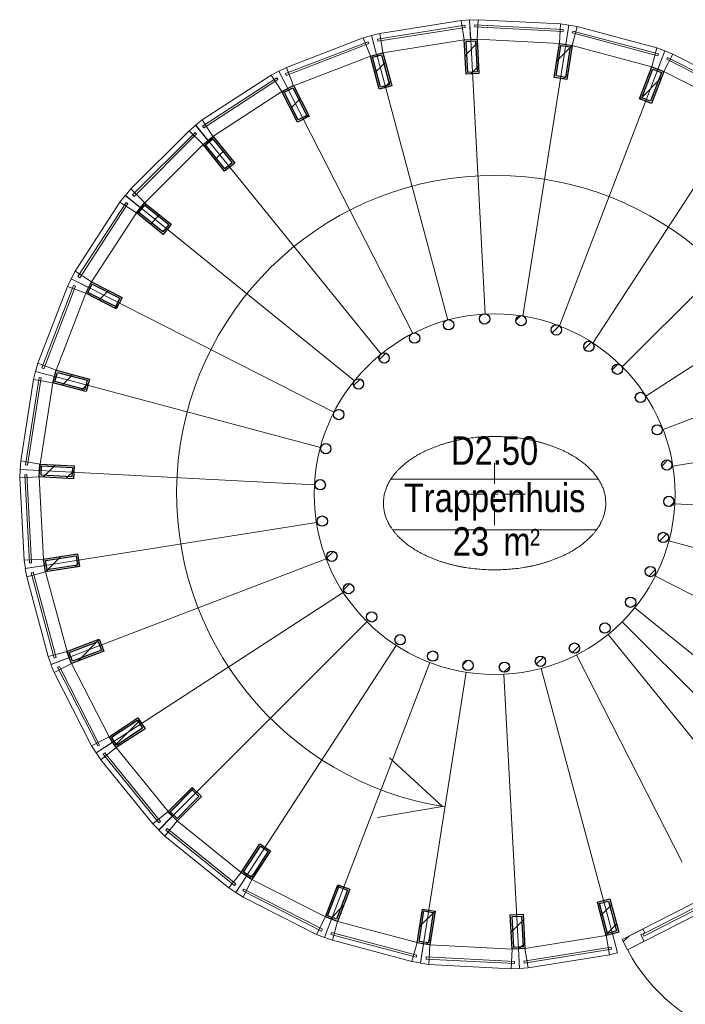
# Model space of a CAD drawing. Header units: millimetres. Extents: x 45699 to 251499, y 244 to 86446.
# Tile 115 of 240: x 179731 to 183605, y 38960 to 44693. Entities that reach past the tile are written whole.
import ezdxf
from ezdxf.enums import TextEntityAlignment as Align

# ---------------------------------------------------------------- set-up
doc = ezdxf.new("R2010")
doc.units = ezdxf.units.MM
doc.header["$LTSCALE"] = 400
for name, color, linetype, lineweight in [('Binnenkozijnen', 140, 'Continuous', 15), ('Dimension', 7, 'Continuous', 9), ('mat-baksteen', 5, 'Continuous', 25), ('mat-glas-hor', 140, 'Continuous', 15), ('mat-naaldhout', 140, 'Continuous', 15), ('mat-staal', 5, 'Continuous', 25), ('None', 7, 'Continuous', 9), ('Ruimtenummers', 5, 'Continuous', 25)]:
    doc.layers.add(name, color=color, linetype=linetype, lineweight=lineweight)
doc.layers.get('Dimension').off()
doc.styles.add('Arial Narrow', font='ARIALN.TTF', dxfattribs={"height": 222.25})

# ---------------------------------------------------------------- blocks, each defined once
blk = doc.blocks.new('*U698')
at = {"layer": 'mat-baksteen', "color": 43, "lineweight": 9}
for p, q in [((-6388.5, -1440), (-6388.5, -1560)), ((-6388.5, -1640), (-6388.5, -1600)), ((-6568.5, -1620), (-6448.5, -1620)), ((-6408.5, -1620), (-6368.5, -1620)), ((-6328.5, -1620), (-6208.5, -1620)), ((-6388.5, -1680), (-6388.5, -1800))]:
    blk.add_line(p, q, dxfattribs=at)
blk = doc.blocks.new('*X699')
at = {"layer": 'None', "lineweight": 9}
blk.add_line((-7209.5, -987), (-7171.7, -949.2), dxfattribs=at)
blk = doc.blocks.new('*X700')
at = {"layer": 'None', "lineweight": 25}
blk.add_line((-7389.7, -1591.4), (-7376.4, -1578.2), dxfattribs=at)
blk = doc.blocks.new('*X701')
at = {"layer": 'None', "lineweight": 9}
blk.add_line((-7414.1, -1757.2), (-7410.5, -1753.7), dxfattribs=at)
blk = doc.blocks.new('*X702')
at = {"layer": 'None', "lineweight": 9}
blk.add_line((-7364, -1990), (-7326.7, -1952.7), dxfattribs=at)
blk = doc.blocks.new('*X703')
at = {"layer": 'None', "lineweight": 9}
blk.add_line((-7267.4, -2176.3), (-7231.9, -2140.8), dxfattribs=at)
blk = doc.blocks.new('*X704')
at = {"layer": 'None', "lineweight": 9}
blk.add_line((-7131.6, -2323.2), (-7115, -2306.7), dxfattribs=at)
blk = doc.blocks.new('*X705')
at = {"layer": 'None', "lineweight": 9}
blk.add_line((-6573.1, -2613.3), (-6546.9, -2587.1), dxfattribs=at)
blk = doc.blocks.new('*X706')
at = {"layer": 'None', "lineweight": 9}
blk.add_line((-6333.9, -2657), (-6301.4, -2624.4), dxfattribs=at)
blk = doc.blocks.new('*X707')
at = {"layer": 'None', "lineweight": 25}
blk.add_line((-6146, -2610.5), (-6104.2, -2568.6), dxfattribs=at)
blk = doc.blocks.new('*X708')
at = {"layer": 'None', "lineweight": 9}
blk.add_line((-5937, -2542.9), (-5896.9, -2502.8), dxfattribs=at)
blk = doc.blocks.new('*X709')
at = {"layer": 'None', "lineweight": 9}
blk.add_line((-5492.5, -2098.4), (-5454, -2059.8), dxfattribs=at)
blk = doc.blocks.new('*X710')
at = {"layer": 'None', "lineweight": 25}
blk.add_line((-5428.3, -1892.7), (-5385.9, -1850.3), dxfattribs=at)
blk = doc.blocks.new('*X711')
at = {"layer": 'None', "lineweight": 9}
blk.add_line((-5368.1, -1691.1), (-5345.4, -1668.4), dxfattribs=at)
blk = doc.blocks.new('*X712')
at = {"layer": 'None', "lineweight": 9}
blk.add_line((-5416, -1456.2), (-5380.4, -1420.6), dxfattribs=at)
blk = doc.blocks.new('*X713')
at = {"layer": 'None', "lineweight": 9}
blk.add_line((-5563.5, -1038), (-5558.2, -1032.7), dxfattribs=at)
blk = doc.blocks.new('*X714')
at = {"layer": 'None', "lineweight": 9}
blk.add_line((-5703.9, -895.6), (-5670.6, -862.2), dxfattribs=at)
blk = doc.blocks.new('*X715')
at = {"layer": 'None', "lineweight": 9}
blk.add_line((-5865.6, -774.4), (-5824.5, -733.3), dxfattribs=at)
blk = doc.blocks.new('*X716')
at = {"layer": 'None', "lineweight": 9}
blk.add_line((-6054.3, -680.2), (-6012.7, -638.7), dxfattribs=at)
blk = doc.blocks.new('*X717')
at = {"layer": 'None', "lineweight": 9}
blk.add_line((-6264.5, -607.7), (-6236.5, -579.7), dxfattribs=at)
blk = doc.blocks.new('*X718')
at = {"layer": 'None', "lineweight": 9}
blk.add_line((-7059.7, -837.2), (-7021.3, -798.8), dxfattribs=at)
blk = doc.blocks.new('*U719')
at = {"layer": 'mat-staal', "lineweight": 25}
for centre in [(-6446.6, -599.4), (-6656.1, -633.6), (-6234.6, -609.6), (-6854, -710.6), (-6029.3, -663.6), (-5839.7, -759.2), (-7031.5, -827), (-5674.1, -892), (-7180.9, -977.8), (-5539.8, -1056.4), (-7295.8, -1156.3), (-5442.6, -1245.1), (-7371, -1354.8), (-5386.7, -1449.9), (-7403.2, -1564.7), (-5374.7, -1661.9), (-7391.2, -1776.6), (-5406.9, -1871.7), (-7335.3, -1981.4), (-5482.1, -2070.2), (-7238.1, -2170.1), (-5596.9, -2248.8), (-7103.8, -2334.5), (-5746.4, -2399.5), (-6938.2, -2467.4), (-5923.9, -2516), (-6748.6, -2562.9), (-6121.7, -2592.9), (-6543.3, -2616.9), (-6331.3, -2627.1)]:
    blk.add_circle(centre, 30, dxfattribs=at)
at = {"layer": 'None', "color": 43, "linetype": 'Continuous', "lineweight": 9}
for p, q in [((-6527.2, 1026.4), (-6443, -571.4)), ((-5974, 997.4), (-6223.8, -583)), ((-7074.4, 939.7), (-6659.9, -605.6)), ((-5438.8, 854), (-6011.8, -639.9)), ((-7591.6, 741.2), (-6864.8, -684.2)), ((-4945.2, 602.5), (-5816.3, -739.6)), ((-8056.2, 439.5), (-7049, -803.7)), ((-4514.7, 253.9), (-5645.7, -877.8)), ((-8448, 47.7), (-7204.3, -958.9)), ((-4166, -176.7), (-5507.7, -1048.5)), ((-8749.7, -416.9), (-7323.9, -1142.9)), ((-3914.5, -670.3), (-5408.1, -1244.1)), ((-8948.2, -934.1), (-7402.6, -1347.8)), ((-3771.1, -1205.4), (-5351.3, -1456.1)), ((-9034.9, -1481.3), (-7437.1, -1564.6)), ((-3742.1, -1758.7), (-5339.9, -1675.4)), ((-9005.9, -2034.6), (-7425.7, -1783.8)), ((-3828.8, -2305.8), (-5374.4, -1892.2)), ((-8862.5, -2569.7), (-7368.9, -1995.9)), ((-4027.3, -2823.1), (-5453.1, -2097.1)), ((-8611, -3063.3), (-7269.3, -2191.5)), ((-4329, -3287.7), (-5572.7, -2281.1)), ((-8262.3, -3493.8), (-7131.3, -2362.2)), ((-4514.6, -3493.8), (-5646.3, -2362.8)), ((-4720.8, -3679.4), (-5728, -2436.3)), ((-7831.8, -3842.5), (-6960.7, -2500.4)), ((-5297, -3762.2), (-5912.2, -2555.7)), ((-7338.2, -4094), (-6765.2, -2600.1)), ((-5702.6, -4179.7), (-6117.1, -2634.3)), ((-6803, -4237.4), (-6553.2, -2657)), ((-6249.8, -4266.4), (-6334, -2668.6))]:
    blk.add_line(p, q, dxfattribs=at)
at = {"layer": 'mat-staal'}
for name in ['*X717', '*X716', '*X715', '*X718', '*X714', '*X699', '*X713', '*X712', '*X700', '*X711', '*X701', '*X710', '*X702', '*X709', '*X703', '*X704', '*X708', '*X707', '*X705', '*X706']:
    blk.add_blockref(name, (0, 0), dxfattribs=at)
blk = doc.blocks.new('*U723')
at = {"layer": 'Binnenkozijnen', "color": 43, "lineweight": 9}
for p, q in [((-8679.1, -3166.5), (-8590.5, -3094.7)), ((-8590.5, -3094.7), (-8288.6, -3467.1)), ((-8679.1, -3166.5), (-8377.2, -3538.9)), ((-8377.2, -3538.9), (-8288.6, -3467.1))]:
    blk.add_line(p, q, dxfattribs=at)
at = {"layer": 'Binnenkozijnen', "lineweight": 15}
for p, q in [((-8666, -3133.4), (-8656.7, -3125.9)), ((-8666, -3133.4), (-8342.1, -3533)), ((-8656.7, -3125.9), (-8332.8, -3525.4)), ((-8342.1, -3533), (-8332.8, -3525.4))]:
    blk.add_line(p, q, dxfattribs=at)
at = {"layer": 'Binnenkozijnen', "color": 140, "lineweight": 15}
for points in [[(-8611, -3063.3), (-8590.5, -3094.7), (-8679.1, -3166.5), (-8706.6, -3125.4)], [(-8262.1, -3493.6), (-8288.6, -3467.1), (-8377.2, -3538.9), (-8342.7, -3574.3)]]:
    blk.add_lwpolyline(points, close=True, dxfattribs=at)
blk = doc.blocks.new('*X724')
at = {"layer": 'None', "lineweight": 25}
blk.add_line((-8598.3, -3082.8), (-8453.7, -2938.3), dxfattribs=at)
blk = doc.blocks.new('*U725')
at = {"layer": 'mat-staal', "lineweight": 25}
for points in [[(-8590.5, -3094.7), (-8631.4, -3031.9), (-8463.7, -2922.9), (-8422.8, -2985.8)], [(-8587.6, -3080.9), (-8617.6, -3034.8), (-8466.6, -2936.7), (-8436.7, -2982.8)]]:
    blk.add_lwpolyline(points, close=True, dxfattribs=at)
at = {"layer": 'mat-staal'}
blk.add_blockref('*X724', (0, 0), dxfattribs=at)
blk = doc.blocks.new('*U726')
at = {"layer": 'Binnenkozijnen', "color": 43, "lineweight": 9}
for p, q in [((-8951.5, -2657.6), (-8850, -2605.7)), ((-8850, -2605.7), (-8631.9, -3032.6)), ((-8951.5, -2657.6), (-8733.5, -3084.5)), ((-8733.5, -3084.5), (-8631.9, -3032.6))]:
    blk.add_line(p, q, dxfattribs=at)
at = {"layer": 'Binnenkozijnen', "lineweight": 15}
for p, q in [((-8931.9, -2627.9), (-8921.2, -2622.4)), ((-8931.9, -2627.9), (-8697.9, -3086)), ((-8921.2, -2622.4), (-8687.2, -3080.5)), ((-8697.9, -3086), (-8687.2, -3080.5))]:
    blk.add_line(p, q, dxfattribs=at)
at = {"layer": 'Binnenkozijnen', "color": 140, "lineweight": 15}
for points in [[(-8863.5, -2570.7), (-8850, -2605.7), (-8951.5, -2657.6), (-8969.9, -2611.7)], [(-8611.5, -3064.1), (-8631.9, -3032.6), (-8733.5, -3084.5), (-8707, -3126.3)]]:
    blk.add_lwpolyline(points, close=True, dxfattribs=at)
blk = doc.blocks.new('*X727')
at = {"layer": 'None', "lineweight": 9}
blk.add_line((-8814.7, -2592.1), (-8689.2, -2466.7), dxfattribs=at)
blk = doc.blocks.new('*U728')
at = {"layer": 'mat-staal', "lineweight": 25}
for points in [[(-8850, -2605.7), (-8876.9, -2535.7), (-8690.3, -2463.9), (-8663.4, -2533.9)], [(-8844.3, -2592.8), (-8864, -2541.5), (-8696, -2476.8), (-8676.3, -2528.2)]]:
    blk.add_lwpolyline(points, close=True, dxfattribs=at)
at = {"layer": 'mat-staal'}
blk.add_blockref('*X727', (0, 0), dxfattribs=at)
blk = doc.blocks.new('*U729')
at = {"layer": 'Binnenkozijnen', "color": 43, "lineweight": 9}
for p, q in [((-9111.3, -2102), (-9001.2, -2072.4)), ((-9111.3, -2102), (-8986.7, -2565)), ((-9001.2, -2072.4), (-8876.6, -2535.3)), ((-8986.7, -2565), (-8876.6, -2535.3))]:
    blk.add_line(p, q, dxfattribs=at)
at = {"layer": 'Binnenkozijnen', "lineweight": 15}
for p, q in [((-9085.9, -2077.1), (-9074.3, -2074)), ((-9085.9, -2077.1), (-8952.2, -2573.8)), ((-9074.3, -2074), (-8940.6, -2570.7)), ((-8952.2, -2573.8), (-8940.6, -2570.7))]:
    blk.add_line(p, q, dxfattribs=at)
at = {"layer": 'Binnenkozijnen', "color": 140, "lineweight": 15}
for points in [[(-9007.1, -2035.4), (-9001.2, -2072.4), (-9111.3, -2102), (-9119.6, -2053.3)], [(-8863.1, -2570.3), (-8876.6, -2535.3), (-8986.7, -2565), (-8969.5, -2611.3)]]:
    blk.add_lwpolyline(points, close=True, dxfattribs=at)
blk = doc.blocks.new('*X730')
at = {"layer": 'None', "lineweight": 25}
blk.add_line((-9001.3, -2071.6), (-8911.9, -1982.3), dxfattribs=at)
at = {"layer": 'None', "lineweight": 9}
blk.add_line((-8834, -2045.8), (-8807.2, -2018.9), dxfattribs=at)
blk = doc.blocks.new('*U731')
at = {"layer": 'mat-staal', "lineweight": 25}
for points in [[(-9001.2, -2072.4), (-9013, -1998.3), (-8815.4, -1966.9), (-8803.7, -2041)], [(-8992.9, -2061), (-9001.5, -2006.7), (-8823.7, -1978.4), (-8815.1, -2032.7)]]:
    blk.add_lwpolyline(points, close=True, dxfattribs=at)
at = {"layer": 'mat-staal'}
blk.add_blockref('*X730', (0, 0), dxfattribs=at)
blk = doc.blocks.new('*U732')
at = {"layer": 'Binnenkozijnen', "color": 43, "lineweight": 9}
for p, q in [((-9152, -1525.4), (-9038.1, -1519.3)), ((-9152, -1525.4), (-9126.4, -2004.1)), ((-9038.1, -1519.3), (-9012.6, -1998)), ((-9126.4, -2004.1), (-9012.6, -1998))]:
    blk.add_line(p, q, dxfattribs=at)
at = {"layer": 'Binnenkozijnen', "lineweight": 15}
for p, q in [((-9122, -1506.3), (-9110, -1505.6)), ((-9122, -1506.3), (-9094.5, -2019.9)), ((-9110, -1505.6), (-9082.5, -2019.3)), ((-9094.5, -2019.9), (-9082.5, -2019.3))]:
    blk.add_line(p, q, dxfattribs=at)
at = {"layer": 'Binnenkozijnen', "color": 140, "lineweight": 15}
for points in [[(-9036.2, -1481.9), (-9038.1, -1519.3), (-9152, -1525.4), (-9150.1, -1476)], [(-9006.6, -2035.1), (-9012.6, -1998), (-9126.4, -2004.1), (-9119.2, -2053)]]:
    blk.add_lwpolyline(points, close=True, dxfattribs=at)
blk = doc.blocks.new('*X733')
at = {"layer": 'None', "lineweight": 25}
blk.add_line((-9015.8, -1520.5), (-8944.4, -1449.1), dxfattribs=at)
at = {"layer": 'None', "lineweight": 9}
blk.add_line((-8881.3, -1527.4), (-8836, -1482), dxfattribs=at)
blk = doc.blocks.new('*U734')
at = {"layer": 'mat-staal', "lineweight": 25}
for points in [[(-9038.1, -1519.3), (-9034.3, -1444.4), (-8834.5, -1454.8), (-8838.4, -1529.7)], [(-9027.6, -1509.9), (-9024.8, -1454.9), (-8845, -1464.2), (-8847.9, -1519.2)]]:
    blk.add_lwpolyline(points, close=True, dxfattribs=at)
at = {"layer": 'mat-staal'}
blk.add_blockref('*X733', (0, 0), dxfattribs=at)
blk = doc.blocks.new('*U735')
at = {"layer": 'Binnenkozijnen', "color": 43, "lineweight": 9}
for p, q in [((-9071.9, -952.9), (-9146.4, -1426.5)), ((-9071.9, -952.9), (-8959.3, -970.6)), ((-8959.3, -970.6), (-9033.8, -1444.2)), ((-9146.4, -1426.5), (-9033.8, -1444.2))]:
    blk.add_line(p, q, dxfattribs=at)
at = {"layer": 'Binnenkozijnen', "lineweight": 15}
for p, q in [((-9038.6, -940.4), (-9118.5, -1448.6)), ((-9026.7, -942.3), (-9106.7, -1450.4)), ((-9038.6, -940.4), (-9026.7, -942.3)), ((-9118.5, -1448.6), (-9106.7, -1450.4))]:
    blk.add_line(p, q, dxfattribs=at)
at = {"layer": 'Binnenkozijnen', "color": 140, "lineweight": 15}
for points in [[(-8949.6, -934.4), (-8959.3, -970.6), (-9071.9, -952.9), (-9059.8, -905)], [(-9035.7, -1481.6), (-9033.8, -1444.2), (-9146.4, -1426.5), (-9149.6, -1475.8)]]:
    blk.add_lwpolyline(points, close=True, dxfattribs=at)
blk = doc.blocks.new('*X736')
at = {"layer": 'None', "lineweight": 9}
blk.add_line((-8904.8, -985.2), (-8843.5, -923.9), dxfattribs=at)
at = {"layer": 'None', "lineweight": 25}
blk.add_line((-8793.2, -1015), (-8753.6, -975.4), dxfattribs=at)
blk = doc.blocks.new('*U737')
at = {"layer": 'mat-staal', "lineweight": 25}
for points in [[(-8959.3, -970.6), (-8940, -898.2), (-8746.7, -949.8), (-8766.1, -1022.3)], [(-8947.1, -963.6), (-8932.9, -910.4), (-8759, -956.9), (-8773.2, -1010)]]:
    blk.add_lwpolyline(points, close=True, dxfattribs=at)
at = {"layer": 'mat-staal'}
blk.add_blockref('*X736', (0, 0), dxfattribs=at)
blk = doc.blocks.new('*U738')
at = {"layer": 'Binnenkozijnen', "color": 43, "lineweight": 9}
for p, q in [((-8874.6, -409.6), (-9045.9, -857.3)), ((-8768.1, -450.3), (-8939.5, -898)), ((-8874.6, -409.6), (-8768.1, -450.3)), ((-9045.9, -857.3), (-8939.5, -898))]:
    blk.add_line(p, q, dxfattribs=at)
at = {"layer": 'Binnenkozijnen', "lineweight": 15}
for p, q in [((-8839.4, -404.3), (-9023.2, -884.7)), ((-8828.2, -408.6), (-9012, -889)), ((-8839.4, -404.3), (-8828.2, -408.6)), ((-9023.2, -884.7), (-9012, -889))]:
    blk.add_line(p, q, dxfattribs=at)
at = {"layer": 'Binnenkozijnen', "color": 140, "lineweight": 15}
for points in [[(-8751.1, -416.9), (-8768.1, -450.3), (-8874.6, -409.6), (-8852.7, -365.2)], [(-8949.1, -934.3), (-8939.5, -898), (-9045.9, -857.3), (-9059.3, -904.9)]]:
    blk.add_lwpolyline(points, close=True, dxfattribs=at)
blk = doc.blocks.new('*X739')
at = {"layer": 'None', "lineweight": 25}
for p, q in [((-8741.2, -397.3), (-8729.6, -385.8)), ((-8597.9, -536.9), (-8577.3, -516.3))]:
    blk.add_line(p, q, dxfattribs=at)
at = {"layer": 'None', "lineweight": 9}
blk.add_line((-8691.7, -489.2), (-8635.9, -433.4), dxfattribs=at)
blk = doc.blocks.new('*U740')
at = {"layer": 'mat-staal', "lineweight": 25}
for points in [[(-8768.1, -450.3), (-8734.1, -383.5), (-8555.9, -474.1), (-8589.9, -541)], [(-8754.7, -445.9), (-8729.7, -396.9), (-8569.3, -478.5), (-8594.2, -527.5)]]:
    blk.add_lwpolyline(points, close=True, dxfattribs=at)
at = {"layer": 'mat-staal'}
blk.add_blockref('*X739', (0, 0), dxfattribs=at)
blk = doc.blocks.new('*U741')
at = {"layer": 'Binnenkozijnen', "color": 43, "lineweight": 9}
for p, q in [((-8568.6, 80.9), (-8829.3, -321.4)), ((-8568.6, 80.9), (-8472.9, 18.9)), ((-8472.9, 18.9), (-8733.6, -383.4)), ((-8829.3, -321.4), (-8733.6, -383.4))]:
    blk.add_line(p, q, dxfattribs=at)
at = {"layer": 'Binnenkozijnen', "lineweight": 15}
for p, q in [((-8533, 78.7), (-8812.8, -352.9)), ((-8523, 72.2), (-8802.7, -359.5)), ((-8533, 78.7), (-8523, 72.2)), ((-8812.8, -352.9), (-8802.7, -359.5))]:
    blk.add_line(p, q, dxfattribs=at)
at = {"layer": 'Binnenkozijnen', "color": 140, "lineweight": 15}
for points in [[(-8449.3, 48.1), (-8472.9, 18.9), (-8568.6, 80.9), (-8538, 119.7)], [(-8750.6, -416.8), (-8733.6, -383.4), (-8829.3, -321.4), (-8852.2, -365.2)]]:
    blk.add_lwpolyline(points, close=True, dxfattribs=at)
blk = doc.blocks.new('*X742')
at = {"layer": 'None', "lineweight": 9}
blk.add_line((-8469.3, 16), (-8416, 69.3), dxfattribs=at)
at = {"layer": 'None', "lineweight": 25}
blk.add_line((-8391.1, -47.2), (-8337.8, 6.1), dxfattribs=at)
blk = doc.blocks.new('*U743')
at = {"layer": 'mat-staal', "lineweight": 25}
for points in [[(-8472.9, 18.9), (-8425.7, 77.2), (-8270.2, -48.5), (-8317.4, -106.8)], [(-8458.8, 20.4), (-8424.3, 63.2), (-8284.3, -50), (-8318.9, -92.8)]]:
    blk.add_lwpolyline(points, close=True, dxfattribs=at)
at = {"layer": 'mat-staal'}
blk.add_blockref('*X742', (0, 0), dxfattribs=at)
blk = doc.blocks.new('*U744')
at = {"layer": 'Binnenkozijnen', "color": 43, "lineweight": 9}
for p, q in [((-8166, 496.4), (-8504.8, 157.3)), ((-8166, 496.4), (-8085.3, 415.9)), ((-8085.3, 415.9), (-8424.1, 76.7)), ((-8504.8, 157.3), (-8424.1, 76.7))]:
    blk.add_line(p, q, dxfattribs=at)
at = {"layer": 'Binnenkozijnen', "lineweight": 15}
for p, q in [((-8131.7, 486.9), (-8495.2, 123)), ((-8123.2, 478.4), (-8486.7, 114.5)), ((-8131.7, 486.9), (-8123.2, 478.4)), ((-8495.2, 123), (-8486.7, 114.5))]:
    blk.add_line(p, q, dxfattribs=at)
at = {"layer": 'Binnenkozijnen', "color": 140, "lineweight": 15}
for points in [[(-8056.2, 439.5), (-8085.3, 415.9), (-8166, 496.4), (-8128, 528.1)], [(-8447.7, 47.6), (-8424.1, 76.7), (-8504.8, 157.3), (-8536.3, 119.2)]]:
    blk.add_lwpolyline(points, close=True, dxfattribs=at)
blk = doc.blocks.new('*X745')
at = {"layer": 'None', "lineweight": 9}
blk.add_line((-8078.2, 407.1), (-8024.9, 460.4), dxfattribs=at)
at = {"layer": 'None', "lineweight": 25}
blk.add_line((-8014.9, 329), (-7961.6, 382.3), dxfattribs=at)
blk = doc.blocks.new('*U746')
at = {"layer": 'mat-staal', "lineweight": 25}
for points in [[(-8085.3, 415.9), (-8027, 463.1), (-7901.1, 307.7), (-7959.4, 260.5)], [(-8071.3, 414.4), (-8028.5, 449), (-7915.2, 309.2), (-7957.9, 274.5)]]:
    blk.add_lwpolyline(points, close=True, dxfattribs=at)
at = {"layer": 'mat-staal'}
blk.add_blockref('*X745', (0, 0), dxfattribs=at)
blk = doc.blocks.new('*U747')
at = {"layer": 'Binnenkozijnen', "color": 43, "lineweight": 9}
for p, q in [((-7688.3, 820.6), (-8090.1, 559.1)), ((-7688.3, 820.6), (-7626.1, 725)), ((-7626.1, 725), (-8027.9, 463.5)), ((-8090.1, 559.1), (-8027.9, 463.5))]:
    blk.add_line(p, q, dxfattribs=at)
at = {"layer": 'Binnenkozijnen', "lineweight": 15}
for p, q in [((-7656.7, 804.1), (-8087.8, 523.6)), ((-7656.7, 804.1), (-7650.2, 794.1)), ((-7650.2, 794.1), (-8081.3, 513.5)), ((-8087.8, 523.6), (-8081.3, 513.5))]:
    blk.add_line(p, q, dxfattribs=at)
at = {"layer": 'Binnenkozijnen', "color": 140, "lineweight": 15}
for points in [[(-7592.7, 742.1), (-7626.1, 725), (-7688.3, 820.6), (-7644.5, 843.6)], [(-8057, 439.9), (-8027.9, 463.5), (-8090.1, 559.1), (-8128.8, 528.4)]]:
    blk.add_lwpolyline(points, close=True, dxfattribs=at)
blk = doc.blocks.new('*X748')
at = {"layer": 'None', "lineweight": 25}
for p, q in [((-7623.6, 720.2), (-7611.2, 732.6)), ((-7492.2, 568.8), (-7472.3, 588.7))]:
    blk.add_line(p, q, dxfattribs=at)
at = {"layer": 'None', "lineweight": 9}
blk.add_line((-7575.8, 626.6), (-7520.1, 682.3), dxfattribs=at)
blk = doc.blocks.new('*U749')
at = {"layer": 'mat-staal', "lineweight": 25}
for points in [[(-7626.1, 725), (-7559.3, 759.1), (-7468.4, 581), (-7535.2, 546.9)], [(-7612.6, 720.7), (-7563.6, 745.7), (-7481.8, 585.4), (-7530.8, 560.4)]]:
    blk.add_lwpolyline(points, close=True, dxfattribs=at)
at = {"layer": 'mat-staal'}
blk.add_blockref('*X748', (0, 0), dxfattribs=at)
blk = doc.blocks.new('*U750')
at = {"layer": 'Binnenkozijnen', "color": 43, "lineweight": 9}
for p, q in [((-7152.5, 1037.5), (-7599.8, 865.2)), ((-7152.5, 1037.5), (-7111.5, 931.1)), ((-7111.5, 931.1), (-7558.9, 758.9)), ((-7599.8, 865.2), (-7558.9, 758.9))]:
    blk.add_line(p, q, dxfattribs=at)
at = {"layer": 'Binnenkozijnen', "lineweight": 15}
for p, q in [((-7125, 1014.8), (-7605, 830)), ((-7120.7, 1003.6), (-7600.7, 818.8)), ((-7125, 1014.8), (-7120.7, 1003.6)), ((-7605, 830), (-7600.7, 818.8))]:
    blk.add_line(p, q, dxfattribs=at)
at = {"layer": 'Binnenkozijnen', "color": 140, "lineweight": 15}
for points in [[(-7075.3, 940.8), (-7111.5, 931.1), (-7152.5, 1037.5), (-7104.9, 1050.9)], [(-7592.3, 741.8), (-7558.9, 758.9), (-7599.8, 865.2), (-7644.1, 843.3)]]:
    blk.add_lwpolyline(points, close=True, dxfattribs=at)
blk = doc.blocks.new('*X751')
at = {"layer": 'None', "lineweight": 9}
blk.add_line((-7085.4, 834.2), (-7024.2, 895.4), dxfattribs=at)
at = {"layer": 'None', "lineweight": 25}
blk.add_line((-7033.1, 745.1), (-6994.3, 783.9), dxfattribs=at)
blk = doc.blocks.new('*U752')
at = {"layer": 'mat-staal', "lineweight": 25}
for points in [[(-7111.5, 931.1), (-7039.1, 950.6), (-6987.2, 757.4), (-7059.6, 738)], [(-7099.2, 924), (-7046.1, 938.3), (-6999.4, 764.5), (-7052.5, 750.2)]]:
    blk.add_lwpolyline(points, close=True, dxfattribs=at)
at = {"layer": 'mat-staal'}
blk.add_blockref('*X751', (0, 0), dxfattribs=at)
blk = doc.blocks.new('*U753')
at = {"layer": 'Binnenkozijnen', "lineweight": 15}
for p, q in [((-6561.1, 1110.4), (-7069.1, 1029.4)), ((-6559.2, 1098.5), (-7067.2, 1017.6)), ((-6561.1, 1110.4), (-6559.2, 1098.5)), ((-7069.1, 1029.4), (-7067.2, 1017.6))]:
    blk.add_line(p, q, dxfattribs=at)
at = {"layer": 'Binnenkozijnen', "color": 43, "lineweight": 9}
for p, q in [((-6583.3, 1138.3), (-7056.7, 1062.8)), ((-6583.3, 1138.3), (-6565.3, 1025.7)), ((-7056.7, 1062.8), (-7038.7, 950.2)), ((-6565.3, 1025.7), (-7038.7, 950.2))]:
    blk.add_line(p, q, dxfattribs=at)
at = {"layer": 'Binnenkozijnen', "color": 140, "lineweight": 15}
for points in [[(-6527.9, 1027.7), (-6565.3, 1025.7), (-6583.3, 1138.3), (-6533.9, 1141.5)], [(-7074.9, 940.5), (-7038.7, 950.2), (-7056.7, 1062.8), (-7104.6, 1050.5)]]:
    blk.add_lwpolyline(points, close=True, dxfattribs=at)
blk = doc.blocks.new('*X754')
at = {"layer": 'None', "lineweight": 25}
blk.add_line((-6560.5, 934.9), (-6489.2, 1006.2), dxfattribs=at)
at = {"layer": 'None', "lineweight": 9}
blk.add_line((-6526.5, 827.5), (-6482, 871.9), dxfattribs=at)
blk = doc.blocks.new('*U755')
at = {"layer": 'mat-staal', "lineweight": 25}
for points in [[(-6565.3, 1025.7), (-6490.4, 1029.7), (-6479.8, 829.9), (-6554.7, 826)], [(-6554.8, 1016.2), (-6499.9, 1019.1), (-6490.3, 839.4), (-6545.2, 836.5)]]:
    blk.add_lwpolyline(points, close=True, dxfattribs=at)
at = {"layer": 'mat-staal'}
blk.add_blockref('*X754', (0, 0), dxfattribs=at)
blk = doc.blocks.new('*U756')
at = {"layer": 'Binnenkozijnen', "lineweight": 15}
for p, q in [((-6503.3, 1113), (-6504, 1101)), ((-5990.3, 1074.6), (-6504, 1101)), ((-5989.6, 1086.6), (-6503.3, 1113)), ((-5989.6, 1086.6), (-5990.3, 1074.6))]:
    blk.add_line(p, q, dxfattribs=at)
at = {"layer": 'Binnenkozijnen', "color": 43, "lineweight": 9}
for p, q in [((-6484.3, 1143.1), (-6490.1, 1029.2)), ((-6005.5, 1118.5), (-6484.3, 1143.1)), ((-6005.5, 1118.5), (-6011.4, 1004.6)), ((-6011.4, 1004.6), (-6490.1, 1029.2))]:
    blk.add_line(p, q, dxfattribs=at)
at = {"layer": 'Binnenkozijnen', "color": 140, "lineweight": 15}
for points in [[(-6527.6, 1027.2), (-6490.1, 1029.2), (-6484.3, 1143.1), (-6533.7, 1141.1)], [(-5974.3, 998.8), (-6011.4, 1004.6), (-6005.5, 1118.5), (-5956.6, 1111.4)]]:
    blk.add_lwpolyline(points, close=True, dxfattribs=at)
blk = doc.blocks.new('*X757')
at = {"layer": 'None', "lineweight": 25}
blk.add_line((-6027.5, 902.1), (-5937.4, 992.2), dxfattribs=at)
at = {"layer": 'None', "lineweight": 9}
blk.add_line((-5989.5, 798.7), (-5963.9, 824.4), dxfattribs=at)
blk = doc.blocks.new('*U758')
at = {"layer": 'mat-staal', "lineweight": 25}
for points in [[(-6011.4, 1004.6), (-5937.3, 992.9), (-5968.4, 795.4), (-6042.5, 807.1)], [(-6003.1, 993.2), (-5948.7, 984.6), (-5976.8, 806.8), (-6031.1, 815.4)]]:
    blk.add_lwpolyline(points, close=True, dxfattribs=at)
at = {"layer": 'mat-staal'}
blk.add_blockref('*X757', (0, 0), dxfattribs=at)
blk = doc.blocks.new('*U759')
at = {"layer": 'Binnenkozijnen', "color": 43, "lineweight": 9}
for p, q in [((-5907.7, 1102.6), (-5937.1, 992.5)), ((-5444.5, 979), (-5907.7, 1102.6)), ((-5473.9, 868.9), (-5937.1, 992.5)), ((-5444.5, 979), (-5473.9, 868.9))]:
    blk.add_line(p, q, dxfattribs=at)
at = {"layer": 'Binnenkozijnen', "lineweight": 15}
for p, q in [((-5932.6, 1077.2), (-5935.7, 1065.6)), ((-5438.7, 932.9), (-5935.7, 1065.6)), ((-5435.6, 944.5), (-5932.6, 1077.2)), ((-5435.6, 944.5), (-5438.7, 932.9))]:
    blk.add_line(p, q, dxfattribs=at)
at = {"layer": 'Binnenkozijnen', "color": 140, "lineweight": 15}
for points in [[(-5974.1, 998.3), (-5937.1, 992.5), (-5907.7, 1102.6), (-5956.4, 1110.9)], [(-5438.9, 855.4), (-5473.9, 868.9), (-5444.5, 979), (-5398.1, 961.9)]]:
    blk.add_lwpolyline(points, close=True, dxfattribs=at)
blk = doc.blocks.new('*X760')
at = {"layer": 'None', "lineweight": 9}
blk.add_line((-5541.8, 680.7), (-5418.4, 804.1), dxfattribs=at)
blk = doc.blocks.new('*U761')
at = {"layer": 'mat-staal', "lineweight": 25}
for points in [[(-5473.9, 868.9), (-5403.9, 842), (-5475.4, 655.3), (-5545.5, 682.1)], [(-5468.2, 855.9), (-5416.8, 836.3), (-5481.2, 668.2), (-5532.6, 687.8)]]:
    blk.add_lwpolyline(points, close=True, dxfattribs=at)
at = {"layer": 'mat-staal'}
blk.add_blockref('*X760', (0, 0), dxfattribs=at)
blk = doc.blocks.new('*U762')
at = {"layer": 'Binnenkozijnen', "color": 43, "lineweight": 9}
for p, q in [((-5352.1, 943.1), (-5403.7, 841.5)), ((-4924.7, 725.9), (-5352.1, 943.1)), ((-4976.4, 624.3), (-5403.7, 841.5)), ((-4924.7, 725.9), (-4976.4, 624.3))]:
    blk.add_line(p, q, dxfattribs=at)
at = {"layer": 'Binnenkozijnen', "lineweight": 15}
for p, q in [((-5381.7, 923.4), (-5387.2, 912.7)), ((-4923.2, 690.3), (-5381.7, 923.4)), ((-4928.6, 679.6), (-5387.2, 912.7)), ((-4923.2, 690.3), (-4928.6, 679.6))]:
    blk.add_line(p, q, dxfattribs=at)
at = {"layer": 'Binnenkozijnen', "color": 140, "lineweight": 15}
for points in [[(-5438.8, 854.9), (-5403.7, 841.5), (-5352.1, 943.1), (-5398, 961.4)], [(-4944.9, 603.9), (-4976.4, 624.3), (-4924.7, 725.9), (-4882.9, 699.5)]]:
    blk.add_lwpolyline(points, close=True, dxfattribs=at)
blk = doc.blocks.new('*U783')
at = {"layer": 'Binnenkozijnen', "color": 43, "lineweight": 9}
for p, q in [((-7332.6, -4217.6), (-7303.2, -4107.4)), ((-7303.2, -4107.4), (-6840, -4231.2)), ((-7332.6, -4217.6), (-6869.5, -4341.4)), ((-6869.5, -4341.4), (-6840, -4231.2))]:
    blk.add_line(p, q, dxfattribs=at)
at = {"layer": 'Binnenkozijnen', "lineweight": 15}
for p, q in [((-7341.5, -4183.1), (-7338.4, -4171.5)), ((-7341.5, -4183.1), (-6844.6, -4315.9)), ((-7338.4, -4171.5), (-6841.5, -4304.3)), ((-6844.6, -4315.9), (-6841.5, -4304.3))]:
    blk.add_line(p, q, dxfattribs=at)
at = {"layer": 'Binnenkozijnen', "color": 140, "lineweight": 15}
for points in [[(-7338.2, -4094), (-7303.2, -4107.4), (-7332.6, -4217.6), (-7379, -4200.4)], [(-6803, -4237.1), (-6840, -4231.2), (-6869.5, -4341.4), (-6820.7, -4349.7)]]:
    blk.add_lwpolyline(points, close=True, dxfattribs=at)
blk = doc.blocks.new('*X784')
at = {"layer": 'None', "lineweight": 9}
blk.add_line((-7310, -3915.9), (-7291.7, -3897.6), dxfattribs=at)
at = {"layer": 'None', "lineweight": 25}
blk.add_line((-7344.3, -4091.6), (-7267.7, -4015), dxfattribs=at)
blk = doc.blocks.new('*U785')
at = {"layer": 'mat-staal', "lineweight": 25}
for points in [[(-7303.2, -4107.4), (-7373.2, -4080.6), (-7301.6, -3893.8), (-7231.5, -3920.7)], [(-7308.9, -4094.5), (-7360.3, -4074.8), (-7295.8, -3906.8), (-7244.4, -3926.4)]]:
    blk.add_lwpolyline(points, close=True, dxfattribs=at)
at = {"layer": 'mat-staal'}
blk.add_blockref('*X784', (0, 0), dxfattribs=at)
blk = doc.blocks.new('*U786')
at = {"layer": 'Binnenkozijnen', "color": 43, "lineweight": 9}
for p, q in [((-7852.2, -3965.9), (-7800.5, -3864.3)), ((-7800.5, -3864.3), (-7373.2, -4081.5)), ((-7852.2, -3965.9), (-7424.8, -4183.1)), ((-7424.8, -4183.1), (-7373.2, -4081.5))]:
    blk.add_line(p, q, dxfattribs=at)
at = {"layer": 'Binnenkozijnen', "lineweight": 15}
for p, q in [((-7853.7, -3930.4), (-7848.3, -3919.7)), ((-7853.7, -3930.4), (-7395.2, -4163.4)), ((-7848.3, -3919.7), (-7389.7, -4152.7)), ((-7395.2, -4163.4), (-7389.7, -4152.7))]:
    blk.add_line(p, q, dxfattribs=at)
at = {"layer": 'Binnenkozijnen', "color": 140, "lineweight": 15}
for points in [[(-7832, -3843.9), (-7800.5, -3864.3), (-7852.2, -3965.9), (-7894, -3939.6)], [(-7338.1, -4094.9), (-7373.2, -4081.5), (-7424.8, -4183.1), (-7378.9, -4201.4)]]:
    blk.add_lwpolyline(points, close=True, dxfattribs=at)
blk = doc.blocks.new('*X787')
at = {"layer": 'None', "lineweight": 9}
blk.add_line((-7814.8, -3855), (-7757, -3797.2), dxfattribs=at)
blk = doc.blocks.new('*U788')
at = {"layer": 'mat-staal', "lineweight": 25}
for points in [[(-7800.5, -3864.3), (-7863.4, -3823.5), (-7754.6, -3655.7), (-7691.7, -3696.5)], [(-7803.5, -3850.5), (-7849.6, -3820.6), (-7751.7, -3669.5), (-7705.5, -3699.4)]]:
    blk.add_lwpolyline(points, close=True, dxfattribs=at)
at = {"layer": 'mat-staal'}
blk.add_blockref('*X787', (0, 0), dxfattribs=at)
blk = doc.blocks.new('*U789')
at = {"layer": 'Binnenkozijnen', "color": 43, "lineweight": 9}
for p, q in [((-8307.9, -3610.4), (-8236.3, -3521.7)), ((-8236.3, -3521.7), (-7863.4, -3823)), ((-8307.9, -3610.4), (-7935.1, -3911.7)), ((-7935.1, -3911.7), (-7863.4, -3823))]:
    blk.add_line(p, q, dxfattribs=at)
at = {"layer": 'Binnenkozijnen', "lineweight": 15}
for p, q in [((-8302, -3575.3), (-8294.5, -3565.9)), ((-8302, -3575.3), (-7902, -3898.6)), ((-8294.5, -3565.9), (-7894.4, -3889.2)), ((-7902, -3898.6), (-7894.4, -3889.2))]:
    blk.add_line(p, q, dxfattribs=at)
at = {"layer": 'Binnenkozijnen', "color": 140, "lineweight": 15}
for points in [[(-8262.8, -3495.2), (-8236.3, -3521.7), (-8307.9, -3610.4), (-8343.3, -3575.9)], [(-7831.9, -3843.4), (-7863.4, -3823), (-7935.1, -3911.7), (-7893.9, -3939.1)]]:
    blk.add_lwpolyline(points, close=True, dxfattribs=at)
blk = doc.blocks.new('*X790')
at = {"layer": 'None', "lineweight": 9}
blk.add_line((-8283.2, -3474.9), (-8141.8, -3333.4), dxfattribs=at)
blk = doc.blocks.new('*U791')
at = {"layer": 'mat-staal', "lineweight": 25}
for points in [[(-8236.3, -3521.7), (-8289.3, -3468.7), (-8148, -3327.2), (-8094.9, -3380.2)], [(-8236.3, -3507.6), (-8275.2, -3468.7), (-8148, -3341.3), (-8109.1, -3380.2)]]:
    blk.add_lwpolyline(points, close=True, dxfattribs=at)
at = {"layer": 'mat-staal'}
blk.add_blockref('*X790', (0, 0), dxfattribs=at)
blk = doc.blocks.new('*X792')
at = {"layer": 'None', "lineweight": 9}
blk.add_line((-5770.1, -4073.1), (-5708.9, -4011.9), dxfattribs=at)
at = {"layer": 'None', "lineweight": 25}
blk.add_line((-5740.2, -4184.6), (-5679, -4123.4), dxfattribs=at)
blk = doc.blocks.new('*U793')
at = {"layer": 'mat-staal', "lineweight": 25}
for points in [[(-5666.5, -4170), (-5738.9, -4189.4), (-5790.7, -3996.3), (-5718.3, -3976.8)], [(-5678.7, -4162.9), (-5731.9, -4177.2), (-5778.5, -4003.3), (-5725.4, -3989.1)]]:
    blk.add_lwpolyline(points, close=True, dxfattribs=at)
at = {"layer": 'mat-staal'}
blk.add_blockref('*X792', (0, 0), dxfattribs=at)
blk = doc.blocks.new('*U794')
at = {"layer": 'Binnenkozijnen', "color": 43, "lineweight": 9}
for p, q in [((-6211.8, -4265.6), (-5738.4, -4190.2)), ((-5720.4, -4302.8), (-5738.4, -4190.2)), ((-6193.8, -4378.2), (-6211.8, -4265.6)), ((-6193.8, -4378.2), (-5720.4, -4302.8))]:
    blk.add_line(p, q, dxfattribs=at)
at = {"layer": 'Binnenkozijnen', "lineweight": 15}
for p, q in [((-6217.9, -4338.5), (-5709.9, -4257.6)), ((-6216, -4350.4), (-5708, -4269.4)), ((-5708, -4269.4), (-5709.9, -4257.6)), ((-6216, -4350.4), (-6217.9, -4338.5))]:
    blk.add_line(p, q, dxfattribs=at)
at = {"layer": 'Binnenkozijnen', "color": 140, "lineweight": 15}
for points in [[(-5702.1, -4180.4), (-5738.4, -4190.2), (-5720.4, -4302.8), (-5672.5, -4290.5)], [(-6249.2, -4267.6), (-6211.8, -4265.6), (-6193.8, -4378.2), (-6243.1, -4381.5)]]:
    blk.add_lwpolyline(points, close=True, dxfattribs=at)
blk = doc.blocks.new('*X795')
at = {"layer": 'None', "lineweight": 25}
blk.add_line((-6291.9, -4170.6), (-6220.6, -4099.3), dxfattribs=at)
at = {"layer": 'None', "lineweight": 9}
blk.add_line((-6247.4, -4267.5), (-6213.5, -4233.6), dxfattribs=at)
blk = doc.blocks.new('*U796')
at = {"layer": 'mat-staal', "lineweight": 25}
for points in [[(-6211.8, -4265.6), (-6286.7, -4269.6), (-6297.3, -4069.9), (-6222.4, -4065.9)], [(-6222.3, -4256.2), (-6277.2, -4259.1), (-6286.7, -4079.4), (-6231.8, -4076.4)]]:
    blk.add_lwpolyline(points, close=True, dxfattribs=at)
at = {"layer": 'mat-staal'}
blk.add_blockref('*X795', (0, 0), dxfattribs=at)
blk = doc.blocks.new('*U797')
at = {"layer": 'Binnenkozijnen', "color": 43, "lineweight": 9}
for p, q in [((-6771.5, -4358.4), (-6765.7, -4244.6)), ((-6765.7, -4244.6), (-6286.9, -4269.2)), ((-6292.8, -4383), (-6286.9, -4269.2)), ((-6771.5, -4358.4), (-6292.8, -4383))]:
    blk.add_line(p, q, dxfattribs=at)
at = {"layer": 'Binnenkozijnen', "lineweight": 15}
for p, q in [((-6787.4, -4326.6), (-6786.8, -4314.6)), ((-6787.4, -4326.6), (-6273.7, -4353)), ((-6786.8, -4314.6), (-6273.1, -4341)), ((-6273.7, -4353), (-6273.1, -4341))]:
    blk.add_line(p, q, dxfattribs=at)
at = {"layer": 'Binnenkozijnen', "color": 140, "lineweight": 15}
for points in [[(-6802.7, -4238.7), (-6765.7, -4244.6), (-6771.5, -4358.4), (-6820.5, -4351.4)], [(-6249.5, -4267.2), (-6286.9, -4269.2), (-6292.8, -4383), (-6243.4, -4381)]]:
    blk.add_lwpolyline(points, close=True, dxfattribs=at)
blk = doc.blocks.new('*X798')
at = {"layer": 'None', "lineweight": 25}
blk.add_line((-6824.8, -4137.8), (-6734.6, -4047.6), dxfattribs=at)
at = {"layer": 'None', "lineweight": 9}
blk.add_line((-6786.8, -4241.2), (-6761.1, -4215.5), dxfattribs=at)
blk = doc.blocks.new('*U799')
at = {"layer": 'mat-staal', "lineweight": 25}
for points in [[(-6765.7, -4244.6), (-6839.8, -4232.9), (-6808.6, -4035.3), (-6734.5, -4047)], [(-6774, -4233.1), (-6828.3, -4224.6), (-6800.3, -4046.8), (-6746, -4055.3)]]:
    blk.add_lwpolyline(points, close=True, dxfattribs=at)
at = {"layer": 'mat-staal'}
blk.add_blockref('*X798', (0, 0), dxfattribs=at)
blk = doc.blocks.new('*X805')
at = {"layer": 'None', "lineweight": 5}
blk.add_line((-5639.4, -4225.2), (-5607.2, -4193), dxfattribs=at)
blk = doc.blocks.new('*U806')
at = {"layer": 'mat-glas-hor', "color": 140, "lineweight": 15}
blk.add_lwpolyline([(-4812, -3832.2), (-5520.3, -4193.1), (-5525.8, -4182.4), (-4817.4, -3821.5)], close=True, dxfattribs=at)
at = {"layer": 'mat-naaldhout', "color": 140, "linetype": 'Continuous', "lineweight": 15}
for points in [[(-4813.9, -3816.9), (-4836.2, -3828.2), (-4847.5, -3805.9), (-4728.1, -3745.1), (-4697.7, -3804.8), (-4794.8, -3854.3)], [(-5537.3, -4185.5), (-5515, -4174.1), (-5526.4, -4151.8), (-5645.8, -4212.7), (-5615.4, -4272.4), (-5518.2, -4222.9)]]:
    blk.add_lwpolyline(points, close=True, dxfattribs=at)
at = {"layer": 'None', "color": 43, "linetype": 'Continuous', "lineweight": 9}
blk.add_line((-4236.2, -4710.5), (-4697.7, -3804.8), dxfattribs=at)
at = {"layer": 'None', "color": 8, "lineweight": 5}
blk.add_lwpolyline([(-5645.8, -4212.7), (-5615.4, -4272.4), (-4697.7, -3804.8), (-4728.1, -3745.1)], close=True, dxfattribs=at)
at = {"layer": 'None', "color": 43, "linetype": 'Continuous', "lineweight": 9}
blk.add_arc((-4703.8, -3792.8), 1030, 207.96879, 296.99934, dxfattribs=at)
at = {"layer": 'mat-naaldhout', "color": 140}
blk.add_blockref('*X805', (0, 0), dxfattribs=at)
blk = doc.blocks.new('*U807')
at = {"layer": 'None', "color": 7}
blk.add_blockref('*U806', (0, 0), dxfattribs=at)
blk = doc.blocks.new('*U808')
at = {"layer": 'None', "color": 43, "linetype": 'Continuous', "lineweight": 9}
for q in [(-7001, -3155.4), (-7070.8, -3501.8)]:
    blk.add_line((-6691.4, -3438.4), q, dxfattribs=at)
at = {"layer": 'None', "color": 140, "linetype": 'Continuous', "lineweight": 15}
blk.add_circle((-6388.5, -1620), 1050, dxfattribs=at)
blk.add_circle((-6388.5, -1620), 1050, dxfattribs=at)
at = {"layer": 'None', "color": 43, "linetype": 'Continuous', "lineweight": 9}
blk.add_arc((-6388.9, -1613.3), 1850, 8.32617, 261.03999, dxfattribs=at)
at = {"layer": 'Dimension', "color": 7}
blk.add_blockref('*U698', (0, 0), dxfattribs=at)
at = {"layer": 'None', "color": 7}
for name in ['*U753', '*U756', '*U759', '*U750', '*U719', '*U755', '*U758', '*U752', '*U762', '*U761', '*U747', '*U749', '*U744', '*U746', '*U741', '*U743', '*U738', '*U740', '*U735', '*U737', '*U732', '*U734', '*U731', '*U729', '*U728', '*U726', '*U725', '*U723', '*U791', '*U789', '*U788', '*U807', '*U786', '*U785', '*U793', '*U799', '*U796', '*U783', '*U794', '*U797']:
    blk.add_blockref(name, (0, 0), dxfattribs=at)
blk = doc.blocks.new('Ruimtenummer UV 50')
at = {"layer": 'Ruimtenummers', "color": 8, "lineweight": 5}
for p, q in [((602.2, 156.5), (-602.3, 156.5)), ((594.7, -137.5), (-594.8, -137.5))]:
    blk.add_line(p, q, dxfattribs=at)
blk.add_open_spline([(-323.4, 353.8), (-173.3, 405.8), (173.3, 405.8), (323.4, 353.8), (473.5, 301.8), (560.1, 211.8), (646.8, 121.7), (646.8, 17.7), (646.8, -86.3), (560.1, -176.3), (473.5, -266.4), (323.4, -318.4), (173.3, -370.4), (-173.3, -370.4), (-323.4, -318.4), (-473.5, -266.4), (-560.2, -176.3), (-646.8, -86.3), (-646.8, 17.7), (-646.8, 121.7), (-560.2, 211.8), (-473.5, 301.8), (-323.4, 353.8)], degree=2, knots=[0, 0, 0, 0.09962, 0.19924, 0.19924, 0.283607, 0.283607, 0.349619, 0.349619, 0.415638, 0.415638, 0.5, 0.5, 0.59962, 0.69924, 0.69924, 0.783607, 0.783607, 0.849619, 0.849619, 0.915638, 0.915638, 1, 1, 1], dxfattribs=at)
at = {"layer": 'Ruimtenummers', "attachment_point": 2, "style": 'Arial Narrow'}
for s, insert, char_height in [(' m', (103.6, -122.2), 165.95), (' 2', (220.1, -132.8), 96.8)]:
    blk.add_mtext(s, dxfattribs=dict(at, insert=insert, char_height=char_height))
at = {"layer": 'Ruimtenummers', "style": 'Arial Narrow'}
for tag, p in [('Nummer', (0, 406.9)), ('Naam', (0, 131.7)), ('Oppervlak', (-137.9, -122.2))]:
    blk.add_attdef(tag, text='', height=165.9, dxfattribs=at).set_placement(p, align=Align.TOP_CENTER)

msp = doc.modelspace()

# ---------------------------------------------------------------- block references
at = {"layer": 'None', "color": 7}
msp.add_blockref('*U808', (188883.4, 43550), dxfattribs=at)
at = {"layer": 'Ruimtenummers'}
msp.add_blockref('Ruimtenummer UV 50', (182494.9, 41860.2), dxfattribs=at).add_auto_attribs({'Nummer': 'D2.50', 'Naam': 'Trappenhuis', 'Oppervlak': '23'})

doc.saveas('drawing.dxf')
